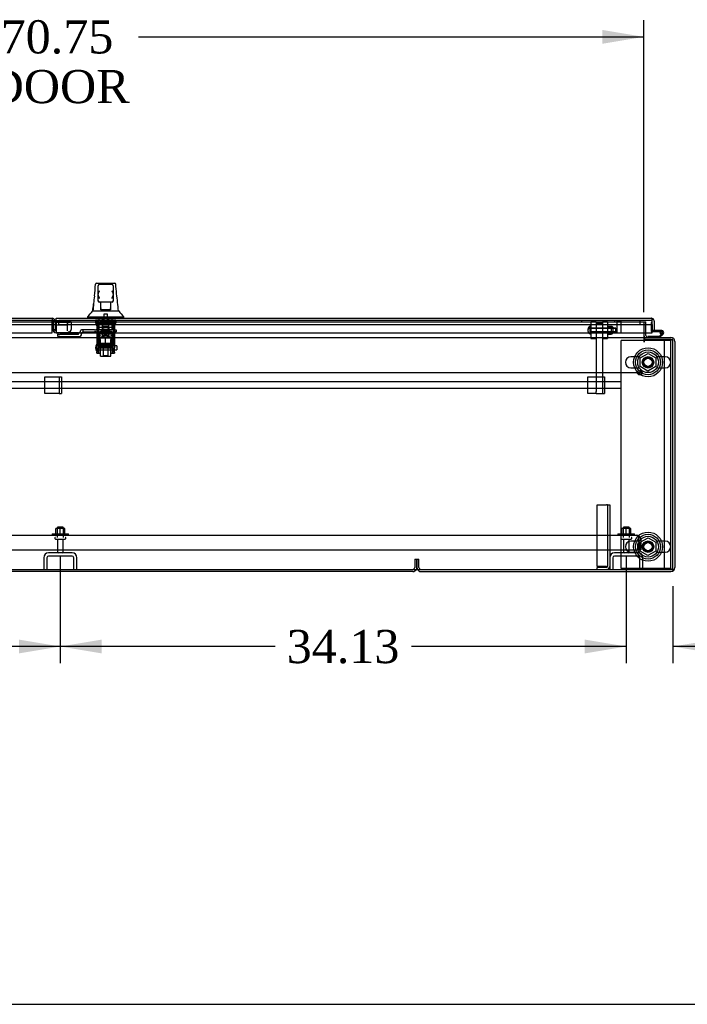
# Model space of a CAD drawing. Header units: inches. Extents: x 2 to 538, y -2 to 358.
# Tile 11 of 36: x 196 to 236, y 1 to 61. Entities that reach past the tile are written whole.
import ezdxf
from ezdxf.enums import TextEntityAlignment as Align
from ezdxf.lldxf.tags import DXFTag

# ---------------------------------------------------------------- set-up
doc = ezdxf.new("R2010")
doc.units = ezdxf.units.IN
doc.header["$MEASUREMENT"] = 0
for name, color, linetype in [('COM40146', 7, 'Continuous'), ('COM40430', 7, 'Continuous'), ('COM52825', 7, 'Continuous'), ('COM52831', 7, 'Continuous'), ('COM52834', 7, 'Continuous'), ('COM52847', 7, 'Continuous'), ('COM52848', 7, 'Continuous'), ('COM52849', 7, 'Continuous'), ('COM52857', 7, 'Continuous'), ('COM52858', 7, 'Continuous'), ('COM53520', 7, 'Continuous'), ('COM54578-80', 7, 'Continuous'), ('COM70838', 7, 'Continuous'), ('COM70839-6', 7, 'Continuous'), ('COM71126-1', 7, 'Continuous'), ('COM71127-2', 7, 'Continuous'), ('COM71133-1', 7, 'Continuous'), ('Default', 7, 'Continuous'), ('GSK11033', 7, 'Continuous'), ('HAN13064', 7, 'Continuous'), ('HAN13064_NUT', 7, 'Continuous'), ('HAN13064_SCREW', 7, 'Continuous'), ('HAN_NUT', 7, 'Continuous'), ('NTS16526', 7, 'Continuous'), ('NTS166105', 7, 'Continuous'), ('NTS166905', 7, 'Continuous'), ('NTS18147', 7, 'Continuous'), ('ROL18050', 7, 'Continuous'), ('ROL87452', 7, 'Continuous'), ('RVT17786', 7, 'Continuous'), ('RVT19000', 7, 'Continuous'), ('SCS00680', 7, 'Continuous'), ('SCS191205', 7, 'Continuous'), ('SPC87323', 7, 'Continuous'), ('STD21878', 7, 'Continuous'), ('STD26094', 7, 'Continuous'), ('STD26265', 7, 'Continuous'), ('WAF25059', 7, 'Continuous'), ('WAF25362', 7, 'Continuous'), ('WAF25376', 7, 'Continuous'), ('WAM254785', 7, 'Continuous'), ('WAM30038', 7, 'Continuous')]:
    doc.layers.add(name, color=color, linetype=linetype)
doc.styles.add('SEACAD_Times_New_Roman', font='times.ttf')
tags = doc.linetypes.add('CENTER2', pattern=[1.125, 0.75, -0.125, 0.125, -0.125]).pattern_tags.tags
tags[10:11] = [DXFTag(74, 4), DXFTag(75, 0), DXFTag(340, '0'), DXFTag(46, 0.0), DXFTag(50, 0.0), DXFTag(44, 0.0), DXFTag(45, 0.0)]
tags[8:9] = [DXFTag(74, 4), DXFTag(75, 0), DXFTag(340, '0'), DXFTag(46, 0.0), DXFTag(50, 0.0), DXFTag(44, 0.0), DXFTag(45, 0.0)]
tags[6:7] = [DXFTag(74, 4), DXFTag(75, 0), DXFTag(340, '0'), DXFTag(46, 0.0), DXFTag(50, 0.0), DXFTag(44, 0.0), DXFTag(45, 0.0)]
tags[4:5] = [DXFTag(74, 4), DXFTag(75, 0), DXFTag(340, '0'), DXFTag(46, 0.0), DXFTag(50, 0.0), DXFTag(44, 0.0), DXFTag(45, 0.0)]
tags = doc.linetypes.add('HIDDEN2', pattern=[0.1875, 0.125, -0.0625]).pattern_tags.tags
tags[6:7] = [DXFTag(74, 4), DXFTag(75, 0), DXFTag(340, '0'), DXFTag(46, 0.0), DXFTag(50, 0.0), DXFTag(44, 0.0), DXFTag(45, 0.0)]
tags[4:5] = [DXFTag(74, 4), DXFTag(75, 0), DXFTag(340, '0'), DXFTag(46, 0.0), DXFTag(50, 0.0), DXFTag(44, 0.0), DXFTag(45, 0.0)]
doc.dimstyles.new('HAMMOND_(STH_-_540x360)', dxfattribs={"dimtxt": 2, "dimasz": 2.5, "dimexe": 1, "dimexo": 1, "dimgap": 0.5, "dimtad": 0, "dimtih": 1, "dimtoh": 1, "dimzin": 0, "dimdsep": 46, "dimtxsty": 'SEACAD_Times_New_Roman', "dimblk1": '_SE_FILLED', "dimblk2": '_SE_FILLED', "dimsah": 1, "dimcen": 1, "dimadec": 0, "dimazin": 0, "dimtfac": 0.8, "dimtofl": 0, "dimtmove": 0, "dimatfit": 3, "dimfxl": 1, "dimtolj": 1, "dimtzin": 0, "dimarcsym": 0})

# ---------------------------------------------------------------- blocks, each defined once
blk = doc.blocks.new('SEANNOT_GROUP5')
at = {"layer": 'Default', "color": 7, "linetype": 'CENTER2'}
blk.add_line((88.328, 39.589), (233.34, 39.589), dxfattribs=at)
blk = doc.blocks.new('SE1')
at = {"layer": 'COM40146', "color": 7, "linetype": 'HIDDEN2'}
for p, q in [((163.584, 29.776), (233.084, 29.776)), ((233.084, 29.776), (233.084, 29.776)), ((233.084, 29.776), (233.084, 29.776)), ((233.209, 29.653), (233.259, 29.704)), ((233.209, 29.526), (233.209, 29.704)), ((233.209, 29.526), (233.209, 29.653)), ((233.209, 29.526), (233.209, 29.526)), ((233.209, 29.526), (233.209, 28.901)), ((233.209, 29.526), (233.209, 28.901)), ((233.334, 29.526), (233.334, 28.901)), ((163.459, 28.901), (233.209, 28.901)), ((233.334, 28.901), (233.209, 28.901))]:
    blk.add_line(p, q, dxfattribs=at)
for start, end in [(89.95643, 90), (45.43993, 89.87813), (0, 45.43993)]:
    blk.add_arc((233.084, 29.526), 0.25, start, end, dxfattribs=at)
blk.add_open_spline([(233.209, 29.704), (233.188, 29.726), (233.167, 29.745), (233.126, 29.769), (233.105, 29.775), (233.084, 29.776)], degree=3, knots=[0, 0, 0, 0, 0.5, 0.5, 1, 1, 1, 1], dxfattribs=at)
at = {"layer": 'COM40430', "color": 7, "linetype": 'HIDDEN2'}
for p, q in [((230.709, 31.62), (231.274, 31.62)), ((230.709, 27.899), (230.709, 31.62)), ((231.334, 31.62), (231.274, 31.62)), ((231.334, 31.62), (231.334, 27.899)), ((231.334, 31.62), (231.459, 31.62)), ((231.459, 31.62), (231.459, 27.899)), ((231.274, 27.899), (230.709, 27.899)), ((231.274, 27.839), (230.709, 27.839)), ((230.709, 27.714), (230.709, 27.839)), ((231.274, 27.899), (231.334, 27.899))]:
    blk.add_line(p, q, dxfattribs=at)
for radius in [0.185, 0.06]:
    blk.add_arc((231.274, 27.899), radius, 270, 0, dxfattribs=at)
at = {"layer": 'COM52825', "color": 7, "linetype": 'Continuous'}
for p, q in [((198.081, 42.876), (233.961, 42.876)), ((198.081, 42.691), (198.081, 42.876)), ((233.961, 42.876), (233.962, 42.876)), ((233.962, 42.876), (233.962, 42.876)), ((233.962, 42.876), (233.962, 42.876)), ((234.021, 42.691), (234.021, 42.84)), ((234.022, 42.773), (234.071, 42.84)), ((198.081, 42.691), (198.081, 42.001)), ((234.022, 42.691), (234.021, 42.691)), ((234.021, 42.001), (234.021, 42.691)), ((234.021, 42.501), (234.021, 42.129)), ((234.022, 42.691), (234.022, 42.773)), ((234.146, 42.691), (234.146, 42.129)), ((198.081, 42.001), (234.021, 42.001)), ((234.146, 42.129), (234.021, 42.129))]:
    blk.add_line(p, q, dxfattribs=at)
for start, end in [(89.94113, 90), (53.80595, 89.87917), (0, 53.80595)]:
    blk.add_arc((233.961, 42.691), 0.185, start, end, dxfattribs=at)
blk.add_open_spline([(234.021, 42.84), (234.011, 42.851), (234.001, 42.86), (233.987, 42.869), (233.982, 42.872), (233.972, 42.875), (233.967, 42.876), (233.962, 42.876)], degree=3, knots=[0, 0, 0, 0, 0.5, 0.5, 0.75, 0.75, 1, 1, 1, 1], dxfattribs=at)
at = {"layer": 'COM52831', "color": 7, "linetype": 'HIDDEN2'}
for p, q in [((197.396, 39.339), (198.211, 39.339)), ((197.396, 38.339), (197.396, 39.339)), ((198.211, 39.339), (198.271, 39.339)), ((198.271, 39.339), (198.271, 38.339)), ((198.271, 39.339), (198.396, 39.339)), ((198.396, 39.339), (198.396, 38.339)), ((230.146, 39.339), (230.961, 39.339)), ((230.146, 38.339), (230.146, 39.339)), ((230.961, 39.339), (231.021, 39.339)), ((231.021, 39.339), (231.146, 39.339)), ((231.146, 39.339), (231.146, 38.339)), ((231.021, 38.711), (231.021, 38.339)), ((198.211, 38.339), (197.396, 38.339)), ((198.271, 38.339), (198.211, 38.339)), ((198.271, 38.339), (198.396, 38.339)), ((230.646, 38.339), (230.146, 38.339)), ((231.021, 38.339), (231.146, 38.339))]:
    blk.add_line(p, q, dxfattribs=at)
at = {"layer": 'COM52834', "color": 7, "linetype": 'HIDDEN2'}
for p, q in [((233.521, 41.526), (232.146, 41.526)), ((232.146, 39.026), (232.146, 41.526)), ((234.771, 41.526), (233.551, 41.526)), ((235.146, 41.526), (234.771, 41.526)), ((234.771, 27.776), (234.771, 41.526)), ((235.146, 27.776), (235.146, 41.526)), ((232.146, 27.776), (232.146, 38.651)), ((234.771, 27.776), (232.146, 27.776)), ((235.146, 27.776), (234.771, 27.776))]:
    blk.add_line(p, q, dxfattribs=at)
at = {"layer": 'COM52834', "color": 7, "linetype": 'Continuous'}
blk.add_line((233.551, 41.526), (233.521, 41.526), dxfattribs=at)
at = {"layer": 'COM52834', "color": 7, "linetype": 'HIDDEN2'}
for centre in [(233.771, 40.214), (233.771, 29.089)]:
    blk.add_circle(centre, 0.344, dxfattribs=at)
at = {"layer": 'COM52847', "color": 7, "linetype": 'Continuous'}
for p, q in [((162.331, 42.876), (197.836, 42.876)), ((197.836, 42.876), (197.836, 42.691)), ((197.836, 42.001), (197.836, 42.691)), ((162.272, 42.001), (197.836, 42.001))]:
    blk.add_line(p, q, dxfattribs=at)
at = {"layer": 'COM52847', "color": 7, "linetype": 'HIDDEN2'}
for p, q in [((198.021, 42.691), (197.896, 42.691)), ((197.896, 42.691), (197.896, 42.178)), ((198.021, 42.473), (198.021, 42.178)), ((198.798, 42.694), (198.081, 42.694)), ((198.798, 42.606), (198.081, 42.606)), ((198.84, 42.707), (198.929, 42.644)), ((198.892, 42.684), (198.983, 42.684)), ((198.983, 42.684), (198.983, 42.199)), ((198.983, 42.178), (198.983, 42.199)), ((198.021, 42.178), (197.896, 42.178)), ((198.039, 42.135), (197.951, 42.047)), ((198.081, 41.993), (198.081, 42.001)), ((198.798, 41.993), (198.081, 41.993)), ((198.798, 42.047), (198.798, 41.993)), ((198.905, 42.071), (198.929, 42.047))]:
    blk.add_line(p, q, dxfattribs=at)
at = {"layer": 'COM52847', "color": 7, "linetype": 'Continuous'}
blk.add_arc((197.836, 42.691), 0.185, 19.10979, 90, dxfattribs=at)
at = {"layer": 'COM52847', "color": 7, "linetype": 'HIDDEN2'}
for centre, radius, start, end in [((197.836, 42.691), 0.06, 0, 90), ((197.836, 42.691), 0.185, 0, 19.10979), ((198.907, 42.789), 0.106, 239.74343, 261.65237), ((198.827, 42.203), 0.156, 310.71333, 358.56697), ((198.081, 42.178), 0.185, 180, 225), ((198.081, 42.178), 0.185, 225, 270), ((198.081, 42.178), 0.06, 180, 225), ((198.081, 42.178), 0.06, 225, 270), ((198.798, 42.178), 0.185, 270, 315), ((198.798, 42.178), 0.185, 315, 0)]:
    blk.add_arc(centre, radius, start, end, dxfattribs=at)
for centre, major_axis, start_param, end_param in [((198.798, 42.737), (-0.06, 0), 1.570796, 2.356194), ((198.798, 42.737), (-0.185, 0), 1.570796, 2.356194), ((198.798, 42.178), (0.185, 0), 4.712389, 5.497787)]:
    blk.add_ellipse(centre, major_axis=major_axis, ratio=0.707107, start_param=start_param, end_param=end_param, dxfattribs=at)
blk.add_open_spline([(198.929, 42.644), (198.946, 42.648), (198.96, 42.653), (198.978, 42.667), (198.983, 42.676), (198.983, 42.684)], degree=3, knots=[0, 0, 0, 0, 0.5, 0.5, 1, 1, 1, 1], dxfattribs=at)
at = {"layer": 'COM52848', "color": 7, "linetype": 'HIDDEN2'}
for p, q in [((233.171, 28.714), (231.747, 28.714)), ((233.171, 28.526), (231.747, 28.526)), ((231.647, 28.426), (231.647, 27.714)), ((233.271, 27.714), (233.271, 28.426)), ((233.459, 27.714), (233.459, 28.426)), ((231.459, 27.899), (231.459, 27.714))]:
    blk.add_line(p, q, dxfattribs=at)
for centre, radius, start, end in [((231.747, 28.426), 0.288, 90, 180), ((231.747, 28.426), 0.1, 90, 180), ((233.171, 28.426), 0.288, 0, 90), ((233.171, 28.426), 0.1, 0, 90)]:
    blk.add_arc(centre, radius, start, end, dxfattribs=at)
at = {"layer": 'COM52849', "color": 7, "linetype": 'HIDDEN2'}
for p, q in [((199.046, 28.714), (197.622, 28.714)), ((199.046, 28.526), (197.622, 28.526)), ((197.334, 28.426), (197.334, 27.714)), ((197.522, 28.426), (197.522, 27.714)), ((199.146, 27.714), (199.146, 28.426)), ((199.334, 27.714), (199.334, 28.426))]:
    blk.add_line(p, q, dxfattribs=at)
for centre, radius, start, end in [((197.622, 28.426), 0.288, 90, 180), ((197.622, 28.426), 0.1, 90, 180), ((199.046, 28.426), 0.288, 0, 90), ((199.046, 28.426), 0.1, 0, 90)]:
    blk.add_arc(centre, radius, start, end, dxfattribs=at)
at = {"layer": 'COM52857', "color": 7, "linetype": 'HIDDEN2'}
for p, q in [((231.021, 42.559), (230.646, 42.559)), ((230.646, 42.427), (230.646, 41.677)), ((231.021, 42.427), (231.021, 41.677)), ((230.646, 41.677), (230.646, 38.456)), ((231.021, 41.677), (231.021, 38.711)), ((230.646, 38.339), (230.646, 38.456)), ((230.646, 38.339), (231.021, 38.339))]:
    blk.add_line(p, q, dxfattribs=at)
at = {"layer": 'COM52858', "color": 7, "linetype": 'HIDDEN2'}
for p, q in [((229.771, 42.651), (229.771, 42.751)), ((229.771, 42.651), (231.771, 42.651)), ((231.771, 42.651), (231.771, 42.751))]:
    blk.add_line(p, q, dxfattribs=at)
at = {"layer": 'COM53520', "color": 7, "linetype": 'HIDDEN2'}
for p, q in [((232.146, 39.026), (126.146, 39.026)), ((126.146, 38.651), (232.146, 38.651)), ((232.146, 38.651), (232.146, 39.026))]:
    blk.add_line(p, q, dxfattribs=at)
at = {"layer": 'COM54578-80', "color": 7, "linetype": 'HIDDEN2'}
for p, q in [((233.959, 42.616), (233.959, 42.092)), ((234.021, 42.616), (233.959, 42.616)), ((233.984, 42.067), (234.021, 42.067)), ((234.484, 42.012), (234.546, 42.012)), ((234.547, 42.017), (234.539, 42.017)), ((234.563, 42.067), (234.601, 42.067)), ((234.638, 41.97), (234.567, 41.9))]:
    blk.add_line(p, q, dxfattribs=at)
at = {"layer": 'COM54578-80', "color": 7, "linetype": 'Continuous'}
for p, q in [((233.749, 41.776), (233.749, 41.714)), ((234.443, 41.776), (233.749, 41.776)), ((234.021, 42.067), (234.563, 42.067)), ((234.601, 42.129), (234.146, 42.129)), ((234.553, 41.886), (234.443, 41.776)), ((234.469, 41.714), (234.636, 41.881)), ((234.539, 42.017), (234.485, 42.022)), ((234.539, 42.024), (234.539, 41.999)), ((234.567, 41.9), (234.553, 41.886)), ((234.614, 42.074), (234.589, 42.074)), ((234.589, 41.949), (234.614, 41.949)), ((234.636, 41.881), (234.68, 41.925)), ((234.664, 41.999), (234.664, 42.024))]:
    blk.add_line(p, q, dxfattribs=at)
at = {"layer": 'COM54578-80', "color": 7, "linetype": 'HIDDEN2'}
for centre, radius, start, end in [((233.984, 42.092), 0.025, 180, 270), ((234.601, 42.012), 0.117, 90, 151.96016), ((234.601, 42.012), 0.055, 174.78409, 90), ((234.601, 42.012), 0.055, 90, 174.78409)]:
    blk.add_arc(centre, radius, start, end, dxfattribs=at)
at = {"layer": 'COM54578-80', "color": 7, "linetype": 'Continuous'}
for centre, radius, start, end in [((234.601, 42.012), 0.117, 174.78409, 90), ((234.601, 42.012), 0.117, 151.96016, 174.78409), ((234.589, 42.024), 0.05, 90, 180), ((234.589, 41.999), 0.05, 180, 270), ((234.601, 42.012), 0.135, 248.98577, 284.97063), ((234.614, 42.024), 0.05, 0, 90), ((234.614, 41.999), 0.05, 270, 360)]:
    blk.add_arc(centre, radius, start, end, dxfattribs=at)
at = {"layer": 'COM70838', "color": 7, "linetype": 'HIDDEN2'}
for p, q in [((199.427, 41.988), (198.182, 41.988)), ((198.182, 41.988), (198.182, 41.906)), ((198.182, 41.78), (198.182, 41.906)), ((199.427, 41.888), (198.307, 41.888)), ((198.307, 41.762), (199.427, 41.762)), ((199.427, 41.888), (199.427, 41.991)), ((199.552, 42.114), (199.552, 42.116)), ((199.682, 42.174), (199.612, 42.174)), ((199.62, 41.955), (199.62, 41.932)), ((199.682, 42.174), (199.682, 42.035)), ((200.396, 42.174), (199.682, 42.174)), ((199.737, 42.049), (200.396, 42.049)), ((200.396, 42.174), (200.484, 42.174)), ((200.484, 42.049), (200.396, 42.049)), ((201.567, 42.174), (200.484, 42.174)), ((200.484, 42.049), (201.05, 42.049)), ((201.085, 42.049), (201.567, 42.049)), ((201.567, 42.174), (201.692, 42.174)), ((201.692, 42.049), (201.567, 42.049)), ((201.692, 42.174), (201.692, 42.049))]:
    blk.add_line(p, q, dxfattribs=at)
for centre, radius, start, end in [((199.427, 42.116), 0.125, 270, 0), ((199.427, 41.955), 0.193, 270, 0), ((199.612, 42.114), 0.06, 90, 180), ((199.737, 41.932), 0.117, 118.03984, 180), ((199.737, 41.932), 0.117, 90, 118.03984)]:
    blk.add_arc(centre, radius, start, end, dxfattribs=at)
for centre, major_axis, start_param, end_param in [((198.307, 41.906), (-0.125, 0), 0, 1.570796), ((198.307, 41.78), (0.125, 0), 3.141593, 4.712389)]:
    blk.add_ellipse(centre, major_axis=major_axis, ratio=0.145455, start_param=start_param, end_param=end_param, dxfattribs=at)
at = {"layer": 'COM70839-6', "color": 7, "linetype": 'HIDDEN2'}
for p, q in [((200.536, 42.757), (200.536, 42.425)), ((200.606, 42.757), (200.536, 42.757)), ((200.536, 42.415), (200.536, 42.425)), ((200.536, 42.415), (200.536, 41.258)), ((200.606, 42.757), (200.606, 42.425)), ((200.606, 42.425), (200.606, 42.415)), ((200.606, 42.415), (200.606, 41.258)), ((201.528, 42.308), (200.606, 42.308)), ((201.528, 42.757), (201.528, 42.425)), ((201.598, 42.757), (201.528, 42.757)), ((201.528, 42.415), (201.528, 42.425)), ((201.528, 42.415), (201.528, 41.258)), ((201.598, 42.757), (201.598, 42.425)), ((201.598, 42.425), (201.598, 42.415)), ((201.598, 42.415), (201.598, 41.258)), ((200.606, 41.964), (201.528, 41.964)), ((200.833, 41.972), (200.833, 41.995)), ((201.301, 41.995), (201.301, 41.972)), ((200.536, 41.094), (200.536, 41.258)), ((200.536, 41.094), (200.536, 40.835)), ((200.606, 41.258), (200.606, 41.094)), ((201.528, 41.151), (200.606, 41.151)), ((200.606, 40.835), (200.606, 41.094)), ((200.606, 41.087), (201.528, 41.087)), ((201.528, 41.094), (201.528, 41.258)), ((201.528, 41.094), (201.528, 40.835)), ((201.598, 41.258), (201.598, 41.094)), ((201.598, 40.835), (201.598, 41.094)), ((200.536, 40.759), (200.536, 40.835)), ((200.536, 40.759), (200.606, 40.759)), ((200.606, 40.835), (200.606, 40.759)), ((201.528, 40.759), (201.528, 40.835)), ((201.528, 40.759), (201.598, 40.759)), ((201.598, 40.835), (201.598, 40.759))]:
    blk.add_line(p, q, dxfattribs=at)
blk.add_ellipse((201.067, 42.306), major_axis=(-0.14, 0), ratio=0.009345, dxfattribs=at)
for centre, major_axis in [((201.067, 41.995), (-0.234, 0)), ((201.067, 41.972), (0.234, 0))]:
    blk.add_ellipse(centre, major_axis=major_axis, ratio=0.009345, start_param=3.141593, end_param=6.283185, dxfattribs=at)
at = {"layer": 'COM71126-1', "color": 7, "linetype": 'HIDDEN2'}
for p, q in [((233.521, 42.651), (233.646, 42.651)), ((233.646, 42.001), (233.646, 42.651)), ((219.834, 27.839), (219.834, 28.339)), ((219.834, 28.339), (219.959, 28.339)), ((219.959, 27.839), (219.959, 28.339))]:
    blk.add_line(p, q, dxfattribs=at)
at = {"layer": 'COM71126-1', "color": 7, "linetype": 'Continuous'}
for p, q in [((233.551, 41.714), (235.146, 41.714)), ((233.551, 41.714), (233.551, 41.589)), ((233.646, 41.839), (233.646, 42.001)), ((235.396, 41.464), (235.396, 27.839)), ((220.084, 27.589), (235.146, 27.589))]:
    blk.add_line(p, q, dxfattribs=at)
for centre, radius, start, end in [((233.771, 41.839), 0.25, 180, 210), ((233.771, 41.839), 0.125, 180, 259.86314), ((235.146, 41.464), 0.25, 0, 90), ((220.084, 27.839), 0.25, 210, 270), ((235.146, 27.839), 0.25, 270, 0)]:
    blk.add_arc(centre, radius, start, end, dxfattribs=at)
at = {"layer": 'COM71126-1', "color": 7, "linetype": 'HIDDEN2'}
for centre, radius, start, end in [((233.771, 41.839), 0.125, 259.86314, 270), ((235.146, 41.464), 0.125, 0, 90), ((220.084, 27.839), 0.25, 180, 210), ((220.084, 27.839), 0.125, 180, 270), ((235.146, 27.839), 0.125, 270, 0)]:
    blk.add_arc(centre, radius, start, end, dxfattribs=at)
at = {"layer": 'COM71127-2', "color": 7, "linetype": 'HIDDEN2'}
for p, q in [((219.709, 28.339), (219.709, 27.839)), ((219.709, 28.339), (219.834, 28.339)), ((219.834, 28.339), (219.834, 27.839))]:
    blk.add_line(p, q, dxfattribs=at)
at = {"layer": 'COM71127-2', "color": 7, "linetype": 'Continuous'}
blk.add_line((219.584, 27.589), (161.084, 27.589), dxfattribs=at)
at = {"layer": 'COM71127-2', "color": 7, "linetype": 'HIDDEN2'}
for radius, start in [(0.125, 270), (0.25, 330)]:
    blk.add_arc((219.584, 27.839), radius, start, 0, dxfattribs=at)
at = {"layer": 'COM71127-2', "color": 7, "linetype": 'Continuous'}
blk.add_arc((219.584, 27.839), 0.25, 270, 330, dxfattribs=at)
at = {"layer": 'COM71133-1', "color": 7, "linetype": 'HIDDEN2'}
for p, q in [((162.771, 42.651), (233.521, 42.651)), ((233.521, 42.651), (233.521, 42.001))]:
    blk.add_line(p, q, dxfattribs=at)
at = {"layer": 'COM71133-1', "color": 7, "linetype": 'Continuous'}
for p, q in [((160.834, 41.714), (233.521, 41.714)), ((233.521, 42.001), (233.521, 41.839)), ((233.521, 41.839), (233.521, 41.714)), ((233.521, 41.714), (233.521, 41.464)), ((235.271, 41.589), (233.551, 41.589)), ((233.551, 41.464), (233.551, 41.589)), ((235.271, 27.714), (235.271, 41.589)), ((160.834, 27.714), (235.271, 27.714))]:
    blk.add_line(p, q, dxfattribs=at)
blk.add_arc((233.536, 41.464), 0.015, 180, 0, dxfattribs=at)
at = {"layer": 'GSK11033', "color": 7, "linetype": 'HIDDEN2'}
for p, q in [((162.272, 42.751), (197.836, 42.751)), ((162.272, 42.501), (197.836, 42.501)), ((198.771, 42.723), (198.081, 42.723)), ((198.081, 42.473), (198.771, 42.473)), ((198.24, 42.501), (198.24, 42.751)), ((198.24, 42.751), (234.021, 42.751)), ((198.24, 42.501), (234.021, 42.501)), ((198.771, 42.473), (198.771, 42.723)), ((198.771, 42.118), (198.771, 42.473)), ((233.271, 42.751), (233.271, 42.501)), ((198.021, 42.118), (198.021, 42.178)), ((198.081, 42.118), (198.021, 42.118))]:
    blk.add_line(p, q, dxfattribs=at)
at = {"layer": 'GSK11033', "color": 7, "linetype": 'Continuous'}
for p, q in [((197.836, 42.751), (198.053, 42.751)), ((197.836, 42.501), (198.053, 42.501)), ((198.081, 42.723), (198.021, 42.723)), ((198.021, 42.723), (198.021, 42.473)), ((198.021, 42.473), (198.081, 42.473)), ((198.053, 42.501), (198.053, 42.751)), ((234.021, 42.751), (234.021, 42.751)), ((234.021, 42.501), (234.021, 42.751)), ((234.021, 42.501), (234.021, 42.501))]:
    blk.add_line(p, q, dxfattribs=at)
at = {"layer": 'HAN13064', "color": 7, "linetype": 'Continuous'}
for p, q in [((200.462, 44.935), (200.462, 44.937)), ((200.522, 44.991), (201.613, 44.991)), ((200.612, 44.348), (200.612, 44.821)), ((201.432, 44.911), (200.702, 44.911)), ((201.522, 44.821), (201.522, 44.348)), ((201.673, 44.936), (201.673, 44.934)), ((200.612, 43.941), (200.612, 44.348)), ((201.522, 44.348), (201.522, 43.941)), ((200.612, 43.911), (200.612, 43.941)), ((200.702, 43.851), (200.672, 43.851)), ((201.432, 43.851), (200.702, 43.851)), ((200.767, 43.419), (200.767, 43.851)), ((200.767, 43.379), (200.767, 43.419)), ((200.982, 43.376), (200.797, 43.376)), ((201.152, 43.376), (200.982, 43.376)), ((201.337, 43.376), (201.152, 43.376)), ((201.367, 43.851), (201.367, 43.419)), ((201.367, 43.419), (201.367, 43.379)), ((201.462, 43.851), (201.432, 43.851)), ((201.522, 43.941), (201.522, 43.911)), ((199.978, 42.958), (199.978, 42.876)), ((199.978, 42.956), (200.329, 42.956)), ((200.304, 43.311), (200.488, 43.311)), ((200.329, 42.956), (200.562, 42.956)), ((200.488, 43.311), (200.601, 43.311)), ((200.562, 42.956), (201.008, 42.956)), ((200.601, 43.311), (200.809, 43.311)), ((200.809, 43.311), (200.877, 43.311)), ((200.877, 43.311), (200.968, 43.311)), ((200.968, 43.311), (201.008, 43.311)), ((201.008, 43.311), (201.127, 43.311)), ((201.008, 42.956), (201.127, 42.956)), ((201.127, 43.311), (201.424, 43.311)), ((201.127, 42.956), (201.178, 42.956)), ((201.178, 42.956), (201.326, 42.956)), ((201.326, 42.956), (201.806, 42.956)), ((201.424, 43.311), (201.534, 43.311)), ((201.534, 43.311), (201.857, 43.311)), ((201.806, 42.956), (202.157, 42.956)), ((202.157, 42.876), (202.157, 42.958))]:
    blk.add_line(p, q, dxfattribs=at)
at = {"layer": 'HAN13064', "color": 7, "linetype": 'HIDDEN2'}
for p, q in [((200.672, 42.174), (200.672, 42.876)), ((200.868, 42.174), (200.868, 42.876)), ((200.905, 42.876), (200.905, 42.751)), ((201.23, 42.751), (201.23, 42.876)), ((201.267, 42.174), (201.267, 42.876)), ((201.463, 42.174), (201.463, 42.876)), ((200.907, 42.049), (200.907, 42.174)), ((201.227, 42.049), (201.227, 42.174)), ((200.907, 41.144), (200.907, 40.623)), ((201.227, 40.623), (201.227, 41.144)), ((200.907, 40.623), (201.227, 40.623)), ((200.907, 40.623), (200.937, 40.593)), ((201.197, 40.593), (200.937, 40.593)), ((201.197, 40.593), (201.227, 40.623))]:
    blk.add_line(p, q, dxfattribs=at)
at = {"layer": 'HAN13064', "color": 7, "linetype": 'Continuous'}
for centre, radius, start, end in [((200.522, 44.931), 0.06, 89.99247, 174.0071), ((200.702, 44.821), 0.09, 90, 180), ((201.432, 44.821), 0.09, 0, 90), ((201.613, 44.931), 0.06, 5.57576, 90.00893), ((216.25, 42.309), 15.978, 173.1508, 176.40656), ((200.872, 44.34), 0.259, 130.71494, 177.90194), ((200.654, 44.348), 0.0411, 178.34643, 179.99744), ((201.263, 44.34), 0.259, 2.09806, 49.28506), ((201.481, 44.348), 0.0411, 0.00256, 1.65357), ((139.813, 37.266), 62.32, 5.56591, 6.52159), ((200.702, 43.941), 0.09, 180, 270), ((200.672, 43.911), 0.06, 180, 270), ((201.432, 43.941), 0.09, 270, 0), ((201.462, 43.911), 0.06, 270, 0), ((196.526, 46.29), 4.799, 315.99054, 321.62562), ((214.273, 53.5), 16.062, 219.37458, 221.03271)]:
    blk.add_arc(centre, radius, start, end, dxfattribs=at)
for points in [[(200.386, 44.215), (200.412, 44.455), (200.437, 44.695), (200.462, 44.935)], [(201.73, 44.344), (201.711, 44.541), (201.692, 44.738), (201.673, 44.934)], [(200.292, 43.311), (200.307, 43.454), (200.322, 43.597), (200.337, 43.74)]]:
    blk.add_open_spline(points, degree=3, dxfattribs=at)
for points, knots in [([(200.702, 44.065), (200.697, 44.078), (200.692, 44.09), (200.682, 44.114), (200.677, 44.126), (200.662, 44.163), (200.653, 44.187), (200.64, 44.222), (200.636, 44.234), (200.629, 44.258), (200.625, 44.27), (200.617, 44.305), (200.613, 44.327), (200.612, 44.349)], [0, 0, 0, 0, 0.125, 0.125, 0.25, 0.25, 0.5, 0.5, 0.625, 0.625, 0.75, 0.75, 1, 1, 1, 1]), ([(201.522, 44.349), (201.522, 44.327), (201.518, 44.305), (201.51, 44.27), (201.506, 44.258), (201.499, 44.234), (201.495, 44.222), (201.482, 44.187), (201.473, 44.163), (201.458, 44.126), (201.453, 44.114), (201.443, 44.09), (201.438, 44.078), (201.432, 44.065)], [0, 0, 0, 0, 0.25, 0.25, 0.375, 0.375, 0.5, 0.5, 0.75, 0.75, 0.875, 0.875, 1, 1, 1, 1]), ([(200.767, 43.419), (200.767, 43.425), (200.769, 43.432), (200.773, 43.445), (200.775, 43.452), (200.784, 43.472), (200.791, 43.486), (200.797, 43.501)], [0, 0, 0, 0, 0.25, 0.25, 0.5, 0.5, 1, 1, 1, 1]), ([(200.797, 43.376), (200.793, 43.376), (200.79, 43.376), (200.782, 43.376), (200.779, 43.376), (200.773, 43.376), (200.771, 43.376), (200.768, 43.377), (200.767, 43.378), (200.767, 43.379)], [0, 0, 0, 0, 0.25, 0.25, 0.5, 0.5, 0.75, 0.75, 1, 1, 1, 1]), ([(201.337, 43.501), (201.344, 43.486), (201.351, 43.472), (201.36, 43.452), (201.362, 43.445), (201.366, 43.432), (201.367, 43.425), (201.367, 43.419)], [0, 0, 0, 0, 0.5, 0.5, 0.75, 0.75, 1, 1, 1, 1]), ([(201.367, 43.379), (201.367, 43.378), (201.367, 43.377), (201.364, 43.376), (201.362, 43.376), (201.353, 43.375), (201.345, 43.376), (201.337, 43.376)], [0, 0, 0, 0, 0.25, 0.25, 0.5, 0.5, 1, 1, 1, 1])]:
    blk.add_open_spline(points, degree=3, knots=knots, dxfattribs=at)
at = {"layer": 'HAN13064_NUT', "color": 7, "linetype": 'HIDDEN2'}
for p, q in [((201.067, 41.674), (200.735, 41.674)), ((200.735, 41.349), (200.735, 41.674)), ((201.4, 41.674), (201.067, 41.674)), ((201.067, 41.349), (201.067, 41.674)), ((201.4, 41.349), (201.4, 41.674)), ((200.901, 41.349), (200.735, 41.349)), ((200.735, 41.349), (200.735, 41.299)), ((201.37, 41.269), (200.765, 41.269)), ((201.067, 41.349), (200.901, 41.349)), ((201.234, 41.349), (201.067, 41.349)), ((201.4, 41.349), (201.234, 41.349)), ((201.4, 41.299), (201.4, 41.349))]:
    blk.add_line(p, q, dxfattribs=at)
for centre, start, end in [((200.765, 41.299), 180, 270), ((201.37, 41.299), 270, 0)]:
    blk.add_arc(centre, 0.03, start, end, dxfattribs=at)
at = {"layer": 'HAN13064_SCREW', "color": 7, "linetype": 'HIDDEN2'}
for p, q in [((201.183, 43.126), (200.951, 43.126)), ((200.951, 43.126), (200.951, 42.751)), ((201.183, 42.751), (201.183, 43.126)), ((200.805, 42.751), (200.805, 42.681)), ((201.33, 42.681), (200.805, 42.681)), ((200.845, 42.544), (200.845, 42.681)), ((200.845, 42.544), (200.956, 42.544)), ((200.956, 42.544), (200.956, 42.681)), ((200.956, 42.544), (201.179, 42.544)), ((201.179, 42.544), (201.179, 42.681)), ((201.179, 42.544), (201.29, 42.544)), ((201.29, 42.544), (201.29, 42.681)), ((201.33, 42.681), (201.33, 42.751))]:
    blk.add_line(p, q, dxfattribs=at)
at = {"layer": 'HAN_NUT', "color": 7, "linetype": 'HIDDEN2'}
for p, q in [((200.455, 42.781), (200.761, 42.781)), ((200.455, 42.781), (200.455, 42.566)), ((200.761, 42.781), (201.373, 42.781)), ((200.761, 42.781), (200.761, 42.566)), ((201.373, 42.781), (201.679, 42.781)), ((201.373, 42.781), (201.373, 42.566)), ((201.679, 42.781), (201.679, 42.566)), ((200.455, 42.566), (200.761, 42.566)), ((200.761, 42.566), (201.373, 42.566)), ((201.373, 42.566), (201.679, 42.566))]:
    blk.add_line(p, q, dxfattribs=at)
at = {"layer": 'NTS16526', "color": 7, "linetype": 'HIDDEN2'}
for p, q in [((231.336, 42.402), (231.551, 42.402)), ((231.336, 42.317), (231.551, 42.317)), ((231.551, 42.402), (231.551, 42.359)), ((231.611, 42.372), (231.551, 42.372)), ((231.551, 42.359), (231.551, 42.317)), ((231.551, 42.317), (231.551, 42.193)), ((231.551, 42.193), (231.551, 42.069)), ((231.641, 42.342), (231.641, 41.967)), ((231.336, 42.069), (231.551, 42.069)), ((231.336, 41.908), (231.551, 41.908)), ((231.551, 42.069), (231.551, 41.988)), ((231.551, 41.988), (231.551, 41.908)), ((231.551, 41.937), (231.611, 41.937))]:
    blk.add_line(p, q, dxfattribs=at)
for centre, start, end in [((231.611, 42.342), 0, 90), ((231.611, 41.967), 270, 0)]:
    blk.add_arc(centre, 0.03, start, end, dxfattribs=at)
at = {"layer": 'NTS166105', "color": 7, "linetype": 'HIDDEN2'}
for p, q in [((198.332, 30.192), (198.06, 30.192)), ((198.06, 29.872), (198.06, 30.192)), ((198.61, 30.192), (198.332, 30.192)), ((198.332, 29.872), (198.332, 30.192)), ((198.61, 29.872), (198.61, 30.192)), ((232.457, 30.192), (232.185, 30.192)), ((232.185, 29.872), (232.185, 30.192)), ((232.735, 30.192), (232.457, 30.192)), ((232.457, 29.872), (232.457, 30.192)), ((232.735, 29.872), (232.735, 30.192))]:
    blk.add_line(p, q, dxfattribs=at)
at = {"layer": 'NTS166905', "color": 7, "linetype": 'HIDDEN2'}
for p, q in [((233.306, 40.477), (233.771, 40.749)), ((233.306, 39.951), (233.306, 40.477)), ((233.771, 40.749), (234.236, 40.477)), ((234.236, 40.477), (234.236, 39.951)), ((233.767, 39.676), (233.306, 39.951)), ((234.236, 39.951), (233.767, 39.676)), ((233.306, 29.352), (233.771, 29.624)), ((233.306, 28.826), (233.306, 29.352)), ((233.771, 29.624), (234.236, 29.352)), ((234.236, 29.352), (234.236, 28.826)), ((233.767, 28.551), (233.306, 28.826)), ((234.236, 28.826), (233.767, 28.551))]:
    blk.add_line(p, q, dxfattribs=at)
for centre in [(233.771, 40.214), (233.771, 29.089)]:
    blk.add_circle(centre, 0.263, dxfattribs=at)
at = {"layer": 'NTS18147', "color": 7, "linetype": 'HIDDEN2'}
for p, q in [((201.287, 42.356), (200.847, 42.356)), ((200.847, 42.356), (201.287, 42.356)), ((200.847, 42.356), (200.847, 41.918)), ((201.287, 41.918), (201.287, 42.356)), ((200.672, 41.918), (200.604, 41.918)), ((200.672, 41.918), (200.604, 41.918)), ((200.604, 41.918), (200.604, 41.855)), ((200.604, 41.855), (200.672, 41.855)), ((200.604, 41.855), (200.672, 41.855)), ((200.604, 41.855), (200.604, 41.793)), ((200.604, 41.793), (200.667, 41.793)), ((200.604, 41.793), (200.667, 41.793)), ((200.667, 41.855), (200.667, 41.793)), ((200.999, 41.918), (200.672, 41.918)), ((200.999, 41.918), (200.672, 41.918)), ((200.672, 41.855), (200.672, 41.918)), ((200.672, 41.855), (200.672, 41.855)), ((200.836, 41.793), (200.867, 41.793)), ((200.836, 41.793), (200.867, 41.793)), ((200.847, 41.918), (200.847, 41.918)), ((201.135, 41.918), (200.999, 41.918)), ((201.135, 41.918), (200.999, 41.918)), ((200.999, 41.918), (200.999, 41.855)), ((200.999, 41.855), (201.135, 41.855)), ((200.999, 41.855), (200.999, 41.855)), ((200.999, 41.855), (201.135, 41.855)), ((201.462, 41.918), (201.135, 41.918)), ((201.462, 41.918), (201.135, 41.918)), ((201.135, 41.855), (201.135, 41.918)), ((201.135, 41.855), (201.135, 41.855)), ((201.267, 41.793), (201.299, 41.793)), ((201.267, 41.793), (201.299, 41.793)), ((201.287, 41.918), (201.287, 41.918)), ((201.53, 41.918), (201.462, 41.918)), ((201.53, 41.918), (201.462, 41.918)), ((201.462, 41.918), (201.462, 41.855)), ((201.462, 41.855), (201.53, 41.855)), ((201.462, 41.855), (201.462, 41.855)), ((201.462, 41.855), (201.53, 41.855)), ((201.467, 41.855), (201.467, 41.793)), ((201.467, 41.793), (201.53, 41.793)), ((201.467, 41.793), (201.53, 41.793)), ((201.53, 41.855), (201.53, 41.918)), ((201.53, 41.855), (201.53, 41.793))]:
    blk.add_line(p, q, dxfattribs=at)
for centre, start_param, end_param in [((200.836, 42.112), 2.506883, 3.776302), ((200.836, 42.112), 3.141593, 3.776302), ((200.867, 42.112), 3.141593, 3.776302), ((201.267, 42.112), 2.506883, 3.141593), ((201.299, 42.112), 2.506883, 3.141593), ((201.299, 42.112), 2.506883, 3.776302)]:
    blk.add_ellipse(centre, major_axis=(0, 0.318), ratio=0.866025, start_param=start_param, end_param=end_param, dxfattribs=at)
at = {"layer": 'ROL18050', "color": 7, "linetype": 'HIDDEN2'}
for p, q in [((230.331, 42.655), (230.331, 41.655)), ((230.646, 42.655), (230.331, 42.655)), ((230.646, 42.655), (230.646, 42.427)), ((231.021, 42.655), (231.021, 42.427)), ((231.336, 42.655), (231.021, 42.655)), ((231.336, 42.655), (231.336, 41.655)), ((230.331, 41.655), (230.646, 41.655)), ((231.021, 41.655), (231.336, 41.655))]:
    blk.add_line(p, q, dxfattribs=at)
at = {"layer": 'ROL87452', "color": 7, "linetype": 'HIDDEN2'}
for p, q in [((200.755, 40.589), (200.755, 41.589)), ((201.38, 40.589), (201.38, 41.589)), ((200.755, 40.589), (201.38, 40.589))]:
    blk.add_line(p, q, dxfattribs=at)
at = {"layer": 'RVT17786', "color": 7, "linetype": 'HIDDEN2'}
for p, q in [((201.746, 41.214), (200.536, 41.214)), ((201.746, 41.214), (201.746, 40.964)), ((200.536, 40.964), (201.746, 40.964))]:
    blk.add_line(p, q, dxfattribs=at)
blk.add_arc((200.77, 41.089), 0.318, 137.12909, 222.87091, dxfattribs=at)
at = {"layer": 'RVT19000', "color": 7, "linetype": 'HIDDEN2'}
for p, q in [((200.927, 42.386), (201.208, 42.386)), ((200.927, 42.386), (200.927, 42.306)), ((200.927, 42.236), (200.927, 42.174)), ((201.208, 42.306), (201.208, 42.386)), ((201.208, 42.174), (201.208, 42.236)), ((200.755, 42.049), (200.755, 41.936)), ((200.755, 41.936), (201.38, 41.936)), ((200.872, 42.174), (200.872, 42.049)), ((201.05, 42.049), (201.086, 42.049)), ((201.262, 42.049), (201.262, 42.174)), ((201.38, 41.936), (201.38, 42.049))]:
    blk.add_line(p, q, dxfattribs=at)
at = {"layer": 'SCS00680', "color": 7, "linetype": 'HIDDEN2'}
for p, q in [((233.241, 40.545), (232.736, 40.545)), ((234.807, 40.545), (234.301, 40.545)), ((232.736, 39.882), (233.241, 39.882)), ((234.301, 39.882), (234.807, 39.882)), ((233.241, 29.42), (232.736, 29.42)), ((234.807, 29.42), (234.301, 29.42)), ((232.736, 28.757), (233.241, 28.757)), ((234.301, 28.757), (234.807, 28.757))]:
    blk.add_line(p, q, dxfattribs=at)
for centre, radius in [((233.771, 40.214), 0.625), ((233.771, 40.214), 0.312), ((233.771, 40.214), 0.252), ((233.771, 29.089), 0.625), ((233.771, 29.089), 0.312), ((233.771, 29.089), 0.252)]:
    blk.add_circle(centre, radius, dxfattribs=at)
for centre, start, end in [((232.736, 40.214), 90, 270), ((234.807, 40.214), 270, 90), ((232.736, 29.089), 90, 270), ((234.807, 29.089), 270, 90)]:
    blk.add_arc(centre, 0.331, start, end, dxfattribs=at)
at = {"layer": 'SCS191205', "color": 7, "linetype": 'HIDDEN2'}
for p, q in [((230.231, 42.256), (230.231, 42.31)), ((230.283, 41.922), (230.283, 42.387)), ((230.331, 42.387), (230.283, 42.387)), ((231.831, 42.28), (230.331, 42.28)), ((231.831, 42.249), (230.331, 42.249)), ((231.831, 42.03), (231.831, 42.28)), ((230.283, 41.922), (230.331, 41.922)), ((231.831, 42.06), (230.331, 42.06)), ((230.331, 42.03), (231.831, 42.03))]:
    blk.add_line(p, q, dxfattribs=at)
for start, end in [(113.88778, 169.63353), (190.36647, 246.11222)]:
    blk.add_arc((230.386, 42.155), 0.254, start, end, dxfattribs=at)
for centre, end_param in [((230.386, 42.182), 3.307378), ((230.386, 42.128), 3.258881)]:
    blk.add_ellipse(centre, major_axis=(0.252, 0), ratio=0.644124, start_param=2.230099, end_param=end_param, dxfattribs=at)
at = {"layer": 'SPC87323', "color": 7, "linetype": 'HIDDEN2'}
for p, q in [((200.675, 42.049), (200.675, 41.144)), ((200.83, 42.174), (200.83, 42.049)), ((200.84, 42.174), (200.84, 42.049)), ((201.295, 42.174), (201.295, 42.049)), ((201.305, 42.174), (201.305, 42.049)), ((201.46, 41.144), (201.46, 42.049)), ((201.46, 41.144), (200.675, 41.144))]:
    blk.add_line(p, q, dxfattribs=at)
at = {"layer": 'STD21878', "color": 7, "linetype": 'HIDDEN2'}
for p, q in [((231.881, 42.751), (231.881, 42.719)), ((232.162, 42.719), (231.881, 42.719)), ((231.896, 42.719), (231.896, 42.001)), ((232.146, 42.001), (232.146, 42.719)), ((232.162, 42.719), (232.162, 42.751))]:
    blk.add_line(p, q, dxfattribs=at)
for radius in [0.141, 0.125]:
    blk.add_circle((233.271, 39.589), radius, dxfattribs=at)
at = {"layer": 'STD26094', "color": 7, "linetype": 'HIDDEN2'}
for p, q in [((198.184, 30.276), (198.146, 30.238)), ((198.146, 30.238), (198.521, 30.238)), ((198.146, 30.238), (198.146, 29.651)), ((198.484, 30.276), (198.184, 30.276)), ((198.521, 30.238), (198.484, 30.276)), ((198.521, 29.651), (198.521, 30.238)), ((232.309, 30.276), (232.271, 30.238)), ((232.271, 30.238), (232.646, 30.238)), ((232.271, 30.238), (232.271, 29.651)), ((232.609, 30.276), (232.309, 30.276)), ((232.646, 30.238), (232.609, 30.276)), ((232.646, 29.651), (232.646, 30.238)), ((198.009, 29.621), (198.009, 29.581)), ((198.039, 29.551), (198.629, 29.551)), ((198.169, 29.551), (198.169, 28.774)), ((198.499, 28.774), (198.499, 29.551)), ((198.659, 29.581), (198.659, 29.621)), ((232.134, 29.621), (232.134, 29.581)), ((232.164, 29.551), (232.754, 29.551)), ((232.294, 29.551), (232.294, 28.774)), ((232.624, 28.774), (232.624, 29.551)), ((232.784, 29.581), (232.784, 29.621))]:
    blk.add_line(p, q, dxfattribs=at)
for centre, radius, start, end in [((198.039, 29.621), 0.03, 90, 180), ((198.039, 29.581), 0.03, 180, 270), ((198.629, 29.621), 0.03, 0, 90), ((198.629, 29.581), 0.03, 270, 0), ((232.164, 29.621), 0.03, 90, 180), ((232.164, 29.581), 0.03, 180, 270), ((232.754, 29.621), 0.03, 0, 90), ((232.754, 29.581), 0.03, 270, 0), ((198.229, 28.774), 0.06, 180, 270), ((198.439, 28.774), 0.06, 270, 0), ((232.354, 28.774), 0.06, 180, 270), ((232.564, 28.774), 0.06, 270, 0)]:
    blk.add_arc(centre, radius, start, end, dxfattribs=at)
at = {"layer": 'STD26265', "color": 7, "linetype": 'HIDDEN2'}
for p, q in [((200.917, 42.751), (200.882, 42.716)), ((200.882, 42.716), (201.252, 42.716)), ((200.882, 42.716), (200.882, 41.751)), ((201.252, 42.716), (201.217, 42.751)), ((201.252, 41.751), (201.252, 42.716)), ((200.882, 41.751), (201.252, 41.751))]:
    blk.add_line(p, q, dxfattribs=at)
at = {"layer": 'WAF25059', "color": 7, "linetype": 'HIDDEN2'}
for p, q in [((197.834, 29.872), (198.834, 29.872)), ((197.834, 29.872), (197.834, 29.776)), ((198.834, 29.776), (198.834, 29.872)), ((231.959, 29.872), (232.959, 29.872)), ((231.959, 29.872), (231.959, 29.776)), ((232.959, 29.776), (232.959, 29.872))]:
    blk.add_line(p, q, dxfattribs=at)
at = {"layer": 'WAF25362', "color": 7, "linetype": 'HIDDEN2'}
for centre, radius in [((233.771, 40.214), 0.875), ((233.771, 40.214), 0.344), ((233.771, 29.089), 0.875), ((233.771, 29.089), 0.344)]:
    blk.add_circle(centre, radius, dxfattribs=at)
at = {"layer": 'WAF25376', "color": 7, "linetype": 'HIDDEN2'}
for p, q in [((200.631, 41.404), (200.631, 40.774)), ((200.731, 41.404), (200.631, 41.404)), ((200.731, 41.404), (200.731, 40.774)), ((201.404, 40.774), (201.404, 41.404)), ((201.504, 41.404), (201.404, 41.404)), ((201.504, 40.774), (201.504, 41.404)), ((200.631, 40.774), (200.731, 40.774)), ((201.404, 40.774), (201.504, 40.774))]:
    blk.add_line(p, q, dxfattribs=at)
at = {"layer": 'WAM254785', "color": 7, "linetype": 'HIDDEN2'}
for centre, radius in [((233.771, 40.214), 0.75), ((233.771, 40.214), 0.312), ((233.771, 29.089), 0.75), ((233.771, 29.089), 0.312)]:
    blk.add_circle(centre, radius, dxfattribs=at)
at = {"layer": 'WAM30038', "color": 7, "linetype": 'HIDDEN2'}
for p, q in [((200.692, 42.067), (201.442, 42.067)), ((201.442, 42.067), (200.692, 42.067)), ((200.692, 42.067), (200.692, 42.043)), ((200.692, 42.043), (201.442, 42.043)), ((200.692, 42.043), (200.692, 42.043)), ((201.442, 42.043), (200.692, 42.043)), ((200.839, 42.131), (200.894, 42.131)), ((200.839, 42.131), (200.894, 42.131)), ((200.894, 42.131), (200.865, 42.086)), ((200.882, 42.077), (200.906, 42.115)), ((200.89, 42.086), (200.918, 42.131)), ((200.906, 42.115), (200.894, 42.131)), ((200.918, 42.131), (201.05, 42.131)), ((200.918, 42.131), (201.05, 42.131)), ((201.05, 42.131), (201.05, 42.086)), ((201.085, 42.131), (201.216, 42.131)), ((201.085, 42.131), (201.216, 42.131)), ((201.085, 42.086), (201.085, 42.131)), ((201.216, 42.131), (201.245, 42.086)), ((201.241, 42.131), (201.229, 42.115)), ((201.229, 42.115), (201.253, 42.076)), ((201.241, 42.131), (201.296, 42.131)), ((201.241, 42.131), (201.296, 42.131)), ((201.27, 42.086), (201.241, 42.131)), ((201.442, 42.043), (201.442, 42.067)), ((201.442, 42.043), (201.442, 42.043))]:
    blk.add_line(p, q, dxfattribs=at)
for centre, radius, start, end in [((200.162, 42.655), 0.854, 316.55474, 318.29011), ((201.068, 42.086), 0.0182, 177.1609, 267.99424), ((201.067, 42.085), 0.0181, 271.77183, 3.07302), ((201.97, 42.652), 0.85, 221.70584, 223.44931)]:
    blk.add_arc(centre, radius, start, end, dxfattribs=at)
for points, knots in [([(200.799, 42.086), (200.801, 42.089), (200.803, 42.091), (200.805, 42.093), (200.816, 42.106), (200.828, 42.118), (200.839, 42.131)], [0, 0, 0, 0, 0.141448, 0.141448, 0.141448, 1, 1, 1, 1]), ([(200.865, 42.086), (200.864, 42.084), (200.863, 42.082), (200.861, 42.078), (200.861, 42.076), (200.86, 42.074), (200.86, 42.073), (200.86, 42.073)], [0, 0, 0, 0, 0.25, 0.25, 0.5, 0.5, 0.5626015, 0.5626015, 0.5626015, 0.5626015]), ([(200.865, 42.067), (200.867, 42.067), (200.87, 42.068), (200.875, 42.071), (200.877, 42.072), (200.884, 42.078), (200.887, 42.082), (200.89, 42.086)], [0, 0, 0, 0, 0.25, 0.25, 0.5, 0.5, 1, 1, 1, 1]), ([(201.245, 42.086), (201.246, 42.084), (201.248, 42.082), (201.251, 42.078), (201.253, 42.076), (201.258, 42.072), (201.26, 42.071), (201.265, 42.068), (201.267, 42.067), (201.27, 42.067)], [0, 0, 0, 0, 0.25, 0.25, 0.5, 0.5, 0.75, 0.75, 1, 1, 1, 1]), ([(201.275, 42.073), (201.275, 42.073), (201.275, 42.074), (201.274, 42.078), (201.272, 42.082), (201.27, 42.086)], [0.4389304, 0.4389304, 0.4389304, 0.4389304, 0.5, 0.5, 1, 1, 1, 1]), ([(201.296, 42.131), (201.307, 42.118), (201.319, 42.106), (201.33, 42.093), (201.332, 42.091), (201.334, 42.089), (201.336, 42.086)], [0, 0, 0, 0, 0.858552, 0.858552, 0.858552, 1, 1, 1, 1])]:
    blk.add_open_spline(points, degree=3, knots=knots, dxfattribs=at)
blk = doc.blocks.new('DMBLK3499')
at = {"layer": 'Default', "linetype": 'Continuous'}
for points in [[(229.959, 22.648), (232.459, 23.065), (229.959, 23.482)], [(237.771, 22.648), (237.771, 23.482), (235.271, 23.065)]]:
    blk.add_hatch(color=7, dxfattribs=at).paths.add_polyline_path(points)
at = {"layer": 'Default', "color": 7, "linetype": 'Continuous'}
for p, q in [((232.459, 28.551), (232.459, 22.065)), ((235.271, 26.714), (235.271, 22.065)), ((232.459, 23.065), (227.459, 23.065)), ((238.363, 23.065), (235.271, 23.065)), ((238.363, 23.065), (239.363, 23.065))]:
    blk.add_line(p, q, dxfattribs=at)
at = {"layer": 'Default', "color": 7, "linetype": 'Continuous', "style": 'SEACAD_Times_New_Roman'}
for s, p in [('2.81', (240.063, 24.065)), ('I/S', (246.771, 24.065))]:
    blk.add_text(s, height=2, dxfattribs=at).set_placement(p, align=Align.TOP_LEFT)
blk = doc.blocks.new('_SE_FILLED')
at = {"color": 0}
blk.add_line((0, 0), (-1, 0), dxfattribs=at)
blk.add_solid([(0, 0), (-1, -0.1665), (-1, 0.1665), (0, 0)], dxfattribs=at)
blk = doc.blocks.new('DMBLK3500')
at = {"layer": 'Default', "linetype": 'Continuous'}
for points in [[(200.834, 22.648), (200.834, 23.482), (198.334, 23.065)], [(229.959, 22.648), (232.459, 23.065), (229.959, 23.482)]]:
    blk.add_hatch(color=7, dxfattribs=at).paths.add_polyline_path(points)
at = {"layer": 'Default', "color": 7, "linetype": 'Continuous'}
for p, q in [((198.334, 28.551), (198.334, 22.065)), ((232.459, 28.551), (232.459, 22.065)), ((211.284, 23.065), (198.334, 23.065)), ((232.459, 23.065), (219.509, 23.065))]:
    blk.add_line(p, q, dxfattribs=at)
at = {"layer": 'Default', "color": 7, "linetype": 'Continuous', "style": 'SEACAD_Times_New_Roman'}
blk.add_text('34.13', height=2, dxfattribs=at).set_placement((211.984, 24.065), align=Align.TOP_LEFT)
blk = doc.blocks.new('DMBLK3501')
at = {"layer": 'Default', "linetype": 'Continuous'}
for points in [[(166.709, 22.648), (166.709, 23.482), (164.209, 23.065)], [(195.834, 22.648), (198.334, 23.065), (195.834, 23.482)]]:
    blk.add_hatch(color=7, dxfattribs=at).paths.add_polyline_path(points)
at = {"layer": 'Default', "color": 7, "linetype": 'Continuous'}
for p, q in [((164.209, 28.551), (164.209, 22.065)), ((198.334, 28.551), (198.334, 22.065)), ((177.159, 23.065), (164.209, 23.065)), ((198.334, 23.065), (185.384, 23.065))]:
    blk.add_line(p, q, dxfattribs=at)
at = {"layer": 'Default', "color": 7, "linetype": 'Continuous', "style": 'SEACAD_Times_New_Roman'}
blk.add_text('34.13', height=2, dxfattribs=at).set_placement((177.859, 24.065), align=Align.TOP_LEFT)
blk = doc.blocks.new('DMBLK3505')
at = {"layer": 'Default', "linetype": 'Continuous'}
for points in [[(165.271, 60.268), (162.771, 59.852), (165.271, 59.435)], [(231.021, 60.268), (231.021, 59.435), (233.521, 59.852)]]:
    blk.add_hatch(color=7, dxfattribs=at).paths.add_polyline_path(points)
at = {"layer": 'Default', "color": 7, "linetype": 'Continuous'}
for p, q in [((162.771, 43.245), (162.771, 60.852)), ((233.521, 43.245), (233.521, 60.852)), ((162.771, 59.852), (193.252, 59.852)), ((203.041, 59.852), (233.521, 59.852))]:
    blk.add_line(p, q, dxfattribs=at)
at = {"layer": 'Default', "color": 7, "linetype": 'Continuous', "style": 'SEACAD_Times_New_Roman'}
for s, p in [('70.75', (194.734, 60.852)), ('DOOR', (193.952, 57.852))]:
    blk.add_text(s, height=2, dxfattribs=at).set_placement(p, align=Align.TOP_LEFT)
blk = doc.blocks.new('BORDER')
at = {"layer": 'Default', "color": 7, "linetype": 'Continuous'}
blk.add_line((-41.86, 0), (0, 0), dxfattribs=at)

msp = doc.modelspace()

# ---------------------------------------------------------------- block references
at = {"layer": 'Default', "color": 7, "xscale": 12.8, "yscale": 12.8, "zscale": 12.8}
msp.add_blockref('BORDER', (537.834, 1.476), dxfattribs=at)
at = {"layer": 'Default'}
for name in ['SE1', 'SEANNOT_GROUP5']:
    msp.add_blockref(name, (0, 0), dxfattribs=at)

# ---------------------------------------------------------------- dimensions: what is measured, and where the dimension line sits
at = {"layer": 'Default', "color": 7, "linetype": 'Continuous'}
dim = msp.add_linear_dim(base=(162.771, 59.852), p1=(162.771, 42.245), p2=(233.521, 42.245), angle=0, text='\\A1;<>\\PDOOR', dimstyle='HAMMOND_(STH_-_540x360)', dxfattribs=at)
dim.commit()
dim.dimension.update_dxf_attribs({"geometry": 'DMBLK3505', "text_midpoint": (198.146, 59.852), "dimtype": 161})
for base, p1, p2, picture, middle in [((164.208947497, 23.064899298), (198.333947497, 29.550539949), (164.208947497, 29.550539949), 'DMBLK3501', (181.271447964, 23.064899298)), ((198.333947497, 23.064899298), (232.458947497, 29.550539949), (198.333947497, 29.550539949), 'DMBLK3500', (215.396447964, 23.064899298))]:
    dim = msp.add_linear_dim(base=base, p1=p1, p2=p2, text='\\A1;<>', dimstyle='HAMMOND_(STH_-_540x360)', dxfattribs=at)
    dim.commit()
    dim.dimension.update_dxf_attribs({"geometry": picture, "text_midpoint": middle, "dimtype": 160})
dim = msp.add_linear_dim(base=(232.459, 23.065), p1=(235.271, 27.714), p2=(232.459, 29.551), text='\\A1;<> I/S', dimstyle='HAMMOND_(STH_-_540x360)', override={"dimtmove": 1}, dxfattribs=at)
dim.commit()
dim.dimension.update_dxf_attribs({"geometry": 'DMBLK3499', "text_midpoint": (239.363, 23.065), "dimtype": 160})

doc.saveas('drawing.dxf')
